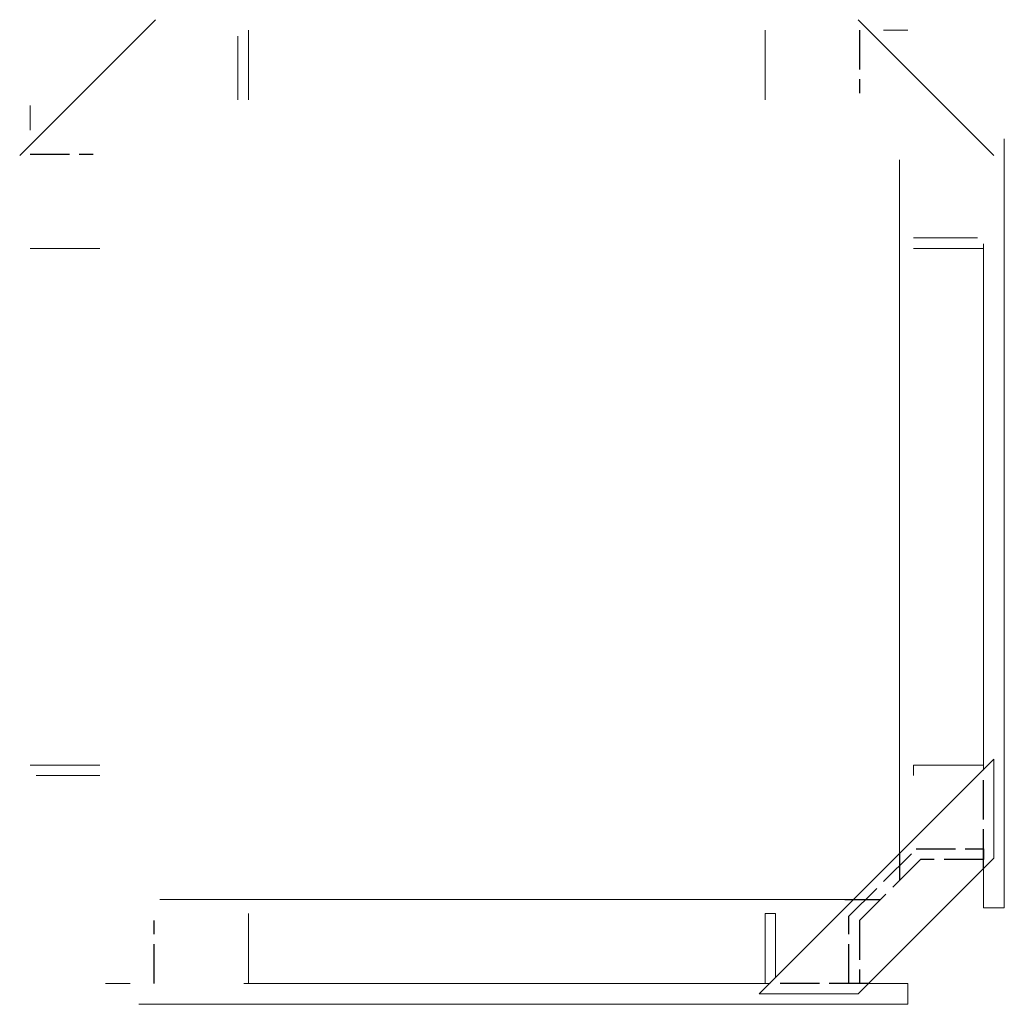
# Model space of a CAD drawing. Header units: millimetres. Extents: x -543 to 21, y 641 to 1205.
import ezdxf

# ---------------------------------------------------------------- set-up
doc = ezdxf.new("R2010")
doc.units = ezdxf.units.MM
doc.header["$LTSCALE"] = 3.75
doc.linetypes.add('ET_DASHED', pattern=[7.5, 6, -1.5])
doc.layers.add('HID_1', color=7, linetype='ET_DASHED')
doc.layers.add('L50', color=6, linetype='Continuous')

msp = doc.modelspace()

# ---------------------------------------------------------------- linework, layer by layer
at = {"layer": 'HID_1'}
for p, q in [((-62.3, 1199.18, -782.74), (-62.3, 1163.18, -782.74)), ((-537.3, 1128.18, -782.74), (-501.3, 1128.18, -782.74)), ((8.7, 718.96, -782.74), (8.7, 775.53, -782.74)), ((-68.3, 691.66, -782.74), (-29.79, 730.18, -782.74)), ((-29.79, 730.18, -782.74), (8.7, 730.18, -782.74)), ((8.7, 730.18, -782.74), (8.7, 724.18, -782.74)), ((-27.3, 724.18, -782.74), (-62.3, 689.18, -782.74)), ((-39.3, 727.53, -782.74), (-39.3, 712.18, -782.74)), ((8.7, 724.18, -782.74), (-27.3, 724.18, -782.74)), ((-70.65, 701.18, -782.74), (-50.3, 701.18, -782.74)), ((-466.3, 653.18, -782.74), (-466.3, 689.18, -782.74)), ((-68.3, 653.18, -782.74), (-68.3, 691.66, -782.74)), ((-62.3, 689.18, -782.74), (-62.3, 653.18, -782.74)), ((-57.08, 653.18, -782.74), (-113.65, 653.18, -782.74)), ((-62.3, 653.18, -782.74), (-68.3, 653.18, -782.74))]:
    msp.add_line(p, q, dxfattribs=at)
at = {"layer": 'L50', "linetype": 'Continuous', "lineweight": 15}
for p, q in [((-465.52, 1205.18, -782.74), (-543.3, 1127.39, -782.74)), ((14.7, 1127.39, -782.74), (-63.08, 1205.18, -782.74)), ((-418.3, 1195.83, -782.74), (-418.3, 1159.18, -782.74)), ((-412.3, 1159.18, -782.74), (-412.3, 1199.18, -782.74)), ((-116.3, 1199.18, -782.74), (-116.3, 1159.18, -782.74)), ((-48.57, 1199.18, -782.74), (-34.52, 1199.18, -782.74)), ((-537.3, 1141.91, -782.74), (-537.3, 1155.96, -782.74)), ((20.7, 1136.93, -782.74), (20.7, 715.42, -782.74)), ((-39.3, 727.53, -782.74), (-39.3, 1124.83, -782.74)), ((5.35, 1080.18, -782.74), (-31.3, 1080.18, -782.74)), ((-537.3, 1074.18, -782.74), (-497.3, 1074.18, -782.74)), ((-31.3, 1074.18, -782.74), (8.7, 1074.18, -782.74)), ((8.7, 1076.83, -782.74), (8.7, 775.53, -782.74)), ((14.7, 781.53, -782.74), (-119.65, 647.18, -782.74)), ((14.7, 724.96, -782.74), (14.7, 781.53, -782.74)), ((-497.3, 778.18, -782.74), (-537.3, 778.18, -782.74)), ((8.7, 778.18, -782.74), (-31.3, 778.18, -782.74)), ((-31.3, 778.18, -782.74), (-31.3, 772.18, -782.74)), ((-533.95, 772.18, -782.74), (-497.3, 772.18, -782.74)), ((-63.08, 647.18, -782.74), (14.7, 724.96, -782.74)), ((8.7, 718.96, -782.74), (8.7, 715.42, -782.74)), ((8.7, 718.96, -782.74), (8.7, 715.42, -782.74)), ((8.7, 715.42, -782.74), (8.7, 710.44, -782.74)), ((20.7, 715.42, -782.74), (20.7, 710.44, -782.74)), ((8.7, 710.44, -782.74), (8.7, 696.39, -782.74)), ((20.7, 710.44, -782.74), (20.7, 696.39, -782.74)), ((-462.95, 701.18, -782.74), (-65.65, 701.18, -782.74)), ((8.7, 696.39, -782.74), (8.7, 696.38, -782.74)), ((8.7, 696.39, -782.74), (8.7, 696.38, -782.74)), ((8.7, 696.38, -782.74), (20.7, 696.38, -782.74)), ((20.7, 696.39, -782.74), (20.7, 696.38, -782.74)), ((-412.3, 653.18, -782.74), (-412.3, 693.18, -782.74)), ((-116.3, 693.18, -782.74), (-116.3, 653.18, -782.74)), ((-110.3, 693.18, -782.74), (-116.3, 693.18, -782.74)), ((-110.3, 656.53, -782.74), (-110.3, 693.18, -782.74)), ((-480.04, 653.18, -782.74), (-494.09, 653.18, -782.74)), ((-113.65, 653.18, -782.74), (-414.95, 653.18, -782.74)), ((-53.54, 653.18, -782.74), (-57.08, 653.18, -782.74)), ((-34.51, 653.18, -782.74), (-53.54, 653.18, -782.74)), ((-34.51, 653.18, -782.74), (-34.52, 653.18, -782.74)), ((-34.51, 653.18, -782.74), (-34.52, 653.18, -782.74)), ((-34.51, 641.18, -782.74), (-34.51, 653.18, -782.74)), ((-119.65, 647.18, -782.74), (-63.08, 647.18, -782.74)), ((-53.54, 641.18, -782.74), (-475.06, 641.18, -782.74)), ((-48.57, 641.18, -782.74), (-53.54, 641.18, -782.74)), ((-34.52, 641.18, -782.74), (-48.57, 641.18, -782.74)), ((-34.51, 641.18, -782.74), (-34.52, 641.18, -782.74))]:
    msp.add_line(p, q, dxfattribs=at)

doc.saveas('drawing.dxf')
